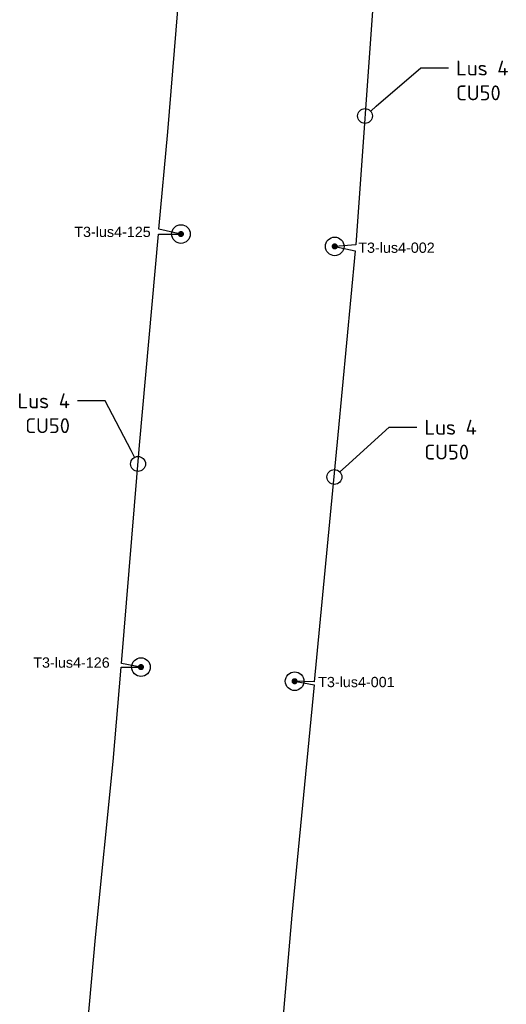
# Model space of a CAD drawing. Header units: metres. Extents: x 176029 to 179341, y 406836 to 408537.
# Tile 3 of 27: x 176132 to 176171, y 407762 to 407841. Entities that reach past the tile are written whole.
import ezdxf
from ezdxf import colors
from ezdxf.entities.mleader import LeaderData, LeaderLine
from ezdxf.math import Vec2, Vec3

# ---------------------------------------------------------------- set-up
doc = ezdxf.new("R2010")
doc.units = ezdxf.units.M
for name, color, linetype in [('B-ET-VVV-LUS 4', 253, 'Continuous'), ('N-ET-VVV-LUS 4', 10, 'Continuous'), ('opbouw rolbaanlicht', 1, 'Continuous'), ('tekst_labels', 7, 'Continuous')]:
    doc.layers.add(name, color=color, linetype=linetype)
doc.layers.add('Codering armaturen', color=7, linetype='Continuous', lineweight=0)
doc.styles.add('DVD_Standaard_35', font='arial.ttf', dxfattribs={"height": 3.5})
doc.styles.add('NLCS-ISO', font='isocpeur.ttf')

# ---------------------------------------------------------------- blocks, each defined once
blk = doc.blocks.new('opbouw rolbaanlicht')
at = {"layer": 'opbouw rolbaanlicht', "color": 0}
blk.add_circle((0, 0), 0.75, dxfattribs=at)
for points in [[(-0.25, 0), (0.056, 0.244), (0.25, 0)], [(-0.25, 0), (-0.156, 0.195), (0.056, 0.244)], [(-0.25, 0), (-0.225, 0.108), (-0.156, 0.195)], [(-0.25, 0), (0.25, 0), (-0.056, -0.244)], [(-0.056, -0.244), (-0.156, -0.195), (-0.25, 0)], [(-0.156, -0.195), (-0.225, -0.108), (-0.25, 0)], [(-0.156, 0.195), (-0.056, 0.244), (0.056, 0.244)], [(0.25, 0), (0.156, -0.195), (-0.056, -0.244)], [(0.056, 0.244), (0.156, 0.195), (0.25, 0)], [(0.156, 0.195), (0.225, 0.108), (0.25, 0)], [(0.25, 0), (0.225, -0.108), (0.156, -0.195)], [(0.156, -0.195), (0.056, -0.244), (-0.056, -0.244)]]:
    blk.add_solid(points, dxfattribs=at)
blk = doc.blocks.new('_DotBlank')
at = {"color": 0, "linetype": 'ByBlock', "lineweight": -2}
blk.add_line((-0.5, 0), (-1, 0), dxfattribs=at)
blk.add_circle((0, 0), 0.5, dxfattribs=at)

msp = doc.modelspace()

# ---------------------------------------------------------------- linework, layer by layer
at = {"layer": 'B-ET-VVV-LUS 4'}
for p, q in [((176141.782, 407806.655), (176143.302, 407823.607)), ((176140.32, 407789.079), (176141.782, 407806.655)), ((176139.664, 407781.2), (176140.296, 407788.793)), ((176140.296, 407788.793), (176141.892, 407788.795)), ((176141.892, 407788.795), (176140.32, 407789.079)), ((176155.808, 407787.356), (176154.037, 407768.849)), ((176154.25, 407787.657), (176155.808, 407787.356)), ((176138.248, 407767.053), (176139.664, 407781.2)), ((176154.037, 407768.849), (176152.956, 407756.561)), ((176137.416, 407757.993), (176138.248, 407767.053))]:
    msp.add_line(p, q, dxfattribs=at)
at = {"layer": 'B-ET-VVV-LUS 4', "color": 9}
msp.add_line((176143.302, 407823.607), (176145.106, 407823.629), dxfattribs=at)
at = {"layer": 'B-ET-VVV-LUS 4'}
msp.add_lwpolyline([(176157.473, 407822.634), (176159.127, 407822.288), (176157.735, 407807.481), (176155.832, 407787.597), (176154.25, 407787.657)], dxfattribs=at)
at = {"layer": 'N-ET-VVV-LUS 4', "elevation": 0}
msp.add_lwpolyline([(176145.106, 407823.629), (176143.339, 407824.017), (176144.043, 407831.862), (176145.515, 407849.877)], dxfattribs=at)
at = {"layer": 'N-ET-VVV-LUS 4'}
msp.add_lwpolyline([(176160.649, 407843.485), (176159.172, 407822.766), (176157.473, 407822.634)], dxfattribs=at)

# ---------------------------------------------------------------- block references
at = {"layer": 'B-ET-VVV-LUS 4'}
for p in [(176145.106, 407823.629), (176157.473, 407822.634), (176141.892, 407788.795), (176154.25, 407787.657)]:
    msp.add_blockref('opbouw rolbaanlicht', p, dxfattribs=at)

# ---------------------------------------------------------------- texts
at = {"layer": 'Codering armaturen', "color": 8, "style": 'DVD_Standaard_35'}
for s, p in [('T3-lus4-125', (176136.527, 407823.39)), ('T3-lus4-002', (176159.366, 407822.118)), ('T3-lus4-126', (176133.228, 407788.746)), ('T3-lus4-001', (176156.142, 407787.182))]:
    msp.add_text(s, height=0.82503, rotation=359.9929, dxfattribs=at).set_placement(p)

# ---------------------------------------------------------------- leaders
at = {"layer": 'tekst_labels'}
ml = msp.add_multileader_mtext('Standard', dxfattribs=at)
ml.set_content('Lus 4\\PCU50', color=256, style='NLCS-ISO')
ml.set_leader_properties()
ml.set_arrow_properties(name='DOTBLANK')
ml.build(insert=Vec2(0, 0))
ml.multileader.update_dxf_attribs({"arrow_head_size": 1.2, "scale": 0.3})
ctx = ml.context
ctx.base_point, ctx.scale, ctx.char_height, ctx.arrow_head_size, ctx.landing_gap_size, ctx.plane_origin = Vec3(176166.629, 407836.985), 0.3, 1.2, 1.2, 0.6, Vec3(176181.723, 407819.731)
notes = []
notes.append((ctx, [(0, (1, 1, 0), (176164.387, 407836.985), (1, 0), 2.242, [(0, [(176159.91, 407833.125)], 0, [])])]))
ctx.mtext.insert, ctx.mtext.flow_direction = Vec3(176167.229, 407837.585), 5
ml = msp.add_multileader_mtext('Standard', dxfattribs=at)
ml.set_content('{\\C252;\\c9999763;Lus 4\\PCU50}', color=256, style='NLCS-ISO')
ml.set_leader_properties()
ml.set_arrow_properties(name='DOTBLANK')
ml.build(insert=Vec2(0, 0))
ml.multileader.update_dxf_attribs({"arrow_head_size": 1.2, "scale": 0.3})
ctx = ml.context
ctx.base_point, ctx.scale, ctx.char_height, ctx.arrow_head_size, ctx.landing_gap_size, ctx.plane_origin = Vec3(176131.622, 407810.214), 0.3, 1.2, 1.2, 0.6, Vec3(176163.469, 407791.746)
ctx.text_align_type = 2
notes.append((ctx, [(1, (1, 1, 0), (176139.024, 407810.214), (-1, 0), 2.242, [(0, [(176141.656, 407805.14)], 0, [])])]))
ctx.mtext.insert, ctx.mtext.alignment, ctx.mtext.flow_direction = Vec3(176136.182, 407810.814), 3, 5
ml = msp.add_multileader_mtext('Standard', dxfattribs=at)
ml.set_content('{\\C252;\\c9999763;Lus 4\\PCU50}', color=256, style='NLCS-ISO')
ml.set_leader_properties()
ml.set_arrow_properties(name='DOTBLANK')
ml.build(insert=Vec2(0, 0))
ml.multileader.update_dxf_attribs({"arrow_head_size": 1.2, "scale": 0.3})
ctx = ml.context
ctx.base_point, ctx.scale, ctx.char_height, ctx.arrow_head_size, ctx.landing_gap_size, ctx.plane_origin = Vec3(176164.082, 407808.09), 0.3, 1.2, 1.2, 0.6, Vec3(176179.266, 407790.692)
notes.append((ctx, [(0, (1, 1, 0), (176161.839, 407808.09), (1, 0), 2.242, [(0, [(176157.452, 407804.087)], 0, [])])]))
ctx.mtext.insert, ctx.mtext.flow_direction = Vec3(176164.682, 407808.69), 5
for ctx, leaders in notes:
    for number, flags, end, landing, length, lines in leaders:
        leader = LeaderData()
        leader.index, (leader.has_last_leader_line, leader.has_dogleg_vector, leader.attachment_direction) = number, flags
        leader.last_leader_point, leader.dogleg_vector, leader.dogleg_length = Vec3(end), Vec3(landing), length
        for number, points, colour, breaks in lines:
            line = LeaderLine()
            line.index, line.vertices, line.color, line.breaks = number, Vec3.list(points), colors.encode_raw_color(colour), breaks
            leader.lines.append(line)
        ctx.leaders.append(leader)

doc.saveas('drawing.dxf')
